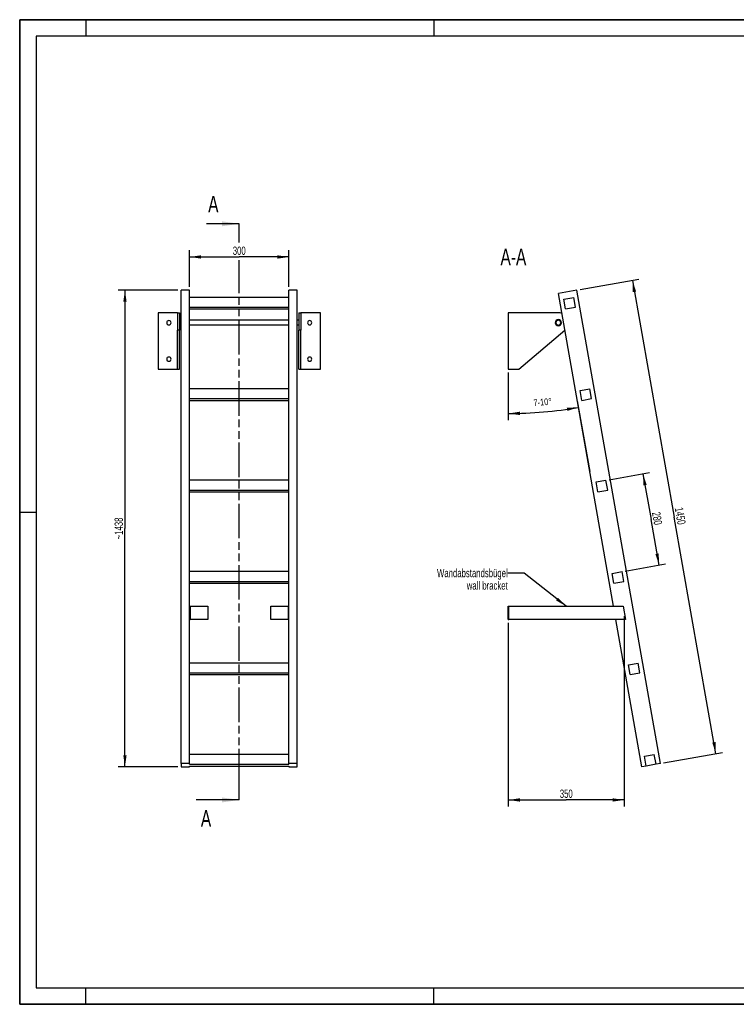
# Model space of a CAD drawing. Header units: millimetres. Extents: x 0 to 4200, y 0 to 2970.
# Tile 1 of 2: x 0 to 2163, y 0 to 2970. Entities that reach past the tile are written whole.
import ezdxf

# ---------------------------------------------------------------- set-up
doc = ezdxf.new("R2010")
doc.units = ezdxf.units.MM
doc.header["$LTSCALE"] = 231
doc.linetypes.add('PHANTOM', pattern=[0.8, 0.45, -0.05, 0.1, -0.05, 0.1, -0.05])
doc.layers.get('0').update_dxf_attribs({"linetype": 'CONTINUOUS'})
for name, color, linetype in [('005_AXIS', 7, 'CONTINUOUS'), ('050_DIMENSIONING', 7, 'CONTINUOUS'), ('053_NOTES', 7, 'CONTINUOUS'), ('HATCHING_BL0', 7, 'CONTINUOUS')]:
    doc.layers.add(name, color=color, linetype=linetype)
doc.styles.get("Standard").update_dxf_attribs({"font": 'txt', "width": 0.7})
doc.dimstyles.new('DIMSTYLE_1', dxfattribs={"dimtxt": 25, "dimasz": 35, "dimexe": 2, "dimexo": 1, "dimtad": 1, "dimdec": 1, "dimtxsty": 'Standard', "dimblk": '_FILLED', "dimblk1": '_FILLED', "dimblk2": '_FILLED', "dimcen": 0.09, "dimazin": 2, "dimtp": 0.5, "dimtm": 0.5, "dimtfac": 1, "dimtdec": 1, "dimtofl": 0, "dimtmove": 0, "dimatfit": 3, "dimldrblk": '_FILLED', "dimfxl": 1, "dimtolj": 1, "dimarcsym": 0})
doc.dimstyles.new('DIMSTYLE_2', dxfattribs={"dimtxt": 20, "dimasz": 35, "dimexe": 2, "dimexo": 1, "dimgap": 2, "dimtad": 1, "dimdec": 1, "dimtxsty": 'Standard', "dimblk": '_FILLED', "dimblk1": '_FILLED', "dimblk2": '_FILLED', "dimcen": 0.09, "dimazin": 2, "dimtp": 0.5, "dimtm": 0.5, "dimtfac": 1, "dimtdec": 1, "dimtofl": 0, "dimtmove": 0, "dimatfit": 3, "dimldrblk": '_FILLED', "dimfxl": 1, "dimtolj": 1, "dimarcsym": 0})
doc.dimstyles.new('DIMSTYLE_3', dxfattribs={"dimtxt": 25, "dimasz": 35, "dimexe": 2, "dimexo": 1, "dimtad": 1, "dimdec": 1, "dimtxsty": 'Standard', "dimblk": '_FILLED', "dimblk1": '_FILLED', "dimblk2": '_FILLED', "dimcen": 0.09, "dimazin": 2, "dimtp": 1.2, "dimtm": 1.2, "dimtfac": 1, "dimtdec": 1, "dimtofl": 0, "dimtmove": 0, "dimatfit": 3, "dimldrblk": '_FILLED', "dimfxl": 1, "dimtolj": 1, "dimarcsym": 0})
doc.dimstyles.new('DIMSTYLE_4', dxfattribs={"dimtxt": 25, "dimasz": 35, "dimexe": 2, "dimexo": 1, "dimtad": 1, "dimdec": 0, "dimtxsty": 'Standard', "dimblk": '_FILLED', "dimblk1": '_FILLED', "dimblk2": '_FILLED', "dimcen": 0.09, "dimazin": 2, "dimtp": 1.2, "dimtm": 1.2, "dimtfac": 1, "dimtdec": 0, "dimtofl": 0, "dimtmove": 0, "dimatfit": 3, "dimldrblk": '_FILLED', "dimfxl": 1, "dimtolj": 1, "dimarcsym": 0})
doc.dimstyles.new('DIMSTYLE_5', dxfattribs={"dimtxt": 25, "dimasz": 35, "dimexe": 2, "dimexo": 1, "dimtad": 1, "dimtxsty": 'Standard', "dimblk": '_FILLED', "dimblk1": '_FILLED', "dimblk2": '_FILLED', "dimcen": 0.09, "dimazin": 2, "dimtp": 0.5, "dimtm": 0.5, "dimtfac": 1, "dimtofl": 0, "dimtmove": 0, "dimatfit": 3, "dimldrblk": '_FILLED', "dimfxl": 1, "dimtolj": 1, "dimarcsym": 0})
doc.dimstyles.get("Standard").update_dxf_attribs({"dimtxt": 25, "dimasz": 35, "dimexe": 2, "dimexo": 1, "dimtad": 1, "dimtxsty": 'Standard', "dimblk": '_FILLED', "dimblk1": '_FILLED', "dimblk2": '_FILLED', "dimcen": 0.09, "dimazin": 2, "dimtol": 1, "dimtp": 0.01, "dimtm": 0.01, "dimtfac": 1, "dimtofl": 0, "dimtmove": 0, "dimatfit": 3, "dimldrblk": '_FILLED', "dimfxl": 1, "dimtolj": 1, "dimarcsym": 0})

# ---------------------------------------------------------------- blocks, each defined once
blk = doc.blocks.new('_FILLED')
at = {"color": 0, "linetype": 'ByBlock'}
blk.add_solid([(0, 0), (-1, 0.143), (-1, -0.143)], dxfattribs=at)
blk = doc.blocks.new('*D2')
at = {"layer": '050_DIMENSIONING', "color": 2, "linetype": 'Continuous', "transparency": 16777216}
for p, q in [((512.7, 2164.3), (512.7, 2274.3)), ((812.7, 2164.3), (812.7, 2274.3)), ((512.7, 2254.3), (662.7, 2254.3)), ((812.7, 2254.3), (662.7, 2254.3))]:
    blk.add_line(p, q, dxfattribs=at)
at = {"layer": '050_DIMENSIONING', "color": 2, "linetype": 'Continuous', "transparency": 16777216, "xscale": 35, "yscale": 35, "zscale": 35, "rotation": 180}
blk.add_blockref('_FILLED', (512.7, 2254.3), dxfattribs=at)
at = {"layer": '050_DIMENSIONING', "color": 2, "linetype": 'Continuous', "transparency": 16777216, "xscale": 35, "yscale": 35, "zscale": 35}
blk.add_blockref('_FILLED', (812.7, 2254.3), dxfattribs=at)
at = {"layer": '050_DIMENSIONING', "color": 2, "linetype": 'Continuous', "transparency": 16777216, "insert": (662.7, 2285.6), "char_height": 25, "width": 85.714, "attachment_point": 2, "line_spacing_factor": 0.9}
blk.add_mtext('300', dxfattribs=at)
blk = doc.blocks.new('*D3')
at = {"layer": '050_DIMENSIONING', "color": 2, "linetype": 'Continuous', "transparency": 16777216}
for p, q in [((1474.7, 1906), (1474.7, 1762)), ((1683, 1820.2), (1720.7, 1606.8))]:
    blk.add_line(p, q, dxfattribs=at)
for start, end in [(270, 275), (275, 280)]:
    blk.add_arc((1474.7, 3001.7), 1219.6, start, end, dxfattribs=at)
for points in [[(1509.6, 1787.5), (1474.7, 1782), (1509.8, 1777.5)], [(1652.7, 1790), (1686.5, 1800.5), (1651.1, 1799.9)]]:
    blk.add_solid(points, dxfattribs=at)
at = {"layer": '050_DIMENSIONING', "color": 2, "linetype": 'Continuous', "transparency": 16777216, "insert": (1577.5, 1826.5), "char_height": 20, "width": 105.714, "attachment_point": 2, "rotation": 5, "line_spacing_factor": 0.9}
blk.add_mtext('7-10\\fgdt;{\\W1.0;{\\fgdt;~}}', dxfattribs=at)
blk = doc.blocks.new('*D4')
at = {"layer": '050_DIMENSIONING', "color": 2, "linetype": 'Continuous', "transparency": 16777216}
for p, q in [((1691.8, 2156), (1869.1, 2187.3)), ((1849.4, 2183.8), (1975.3, 1469.8)), ((2101.2, 755.9), (1975.3, 1469.8)), ((1943.6, 728.1), (2120.9, 759.3))]:
    blk.add_line(p, q, dxfattribs=at)
at = {"layer": '050_DIMENSIONING', "color": 2, "linetype": 'Continuous', "transparency": 16777216, "xscale": 35, "yscale": 35, "zscale": 35}
for p, rotation in [((1849.4, 2183.8), 100), ((2101.2, 755.9), 280)]:
    blk.add_blockref('_FILLED', p, dxfattribs=dict(at, rotation=rotation))
at = {"layer": '050_DIMENSIONING', "color": 2, "linetype": 'Continuous', "transparency": 16777216, "insert": (2006.1, 1475.3), "char_height": 25, "width": 107.143, "attachment_point": 2, "rotation": 280, "line_spacing_factor": 0.9}
blk.add_mtext('1450', dxfattribs=at)
blk = doc.blocks.new('*D5')
at = {"layer": '050_DIMENSIONING', "color": 2, "linetype": 'Continuous', "transparency": 16777216}
for p, q in [((477.7, 2154.3), (297.7, 2154.3)), ((317.7, 2154.3), (317.7, 1435.4)), ((317.7, 716.4), (317.7, 1435.4)), ((477.7, 716.4), (297.7, 716.4))]:
    blk.add_line(p, q, dxfattribs=at)
at = {"layer": '050_DIMENSIONING', "color": 2, "linetype": 'Continuous', "transparency": 16777216, "xscale": 35, "yscale": 35, "zscale": 35}
for p, rotation in [((317.7, 2154.3), 90), ((317.7, 716.4), 270)]:
    blk.add_blockref('_FILLED', p, dxfattribs=dict(at, rotation=rotation))
at = {"layer": '050_DIMENSIONING', "color": 2, "linetype": 'Continuous', "transparency": 16777216, "insert": (286.4, 1435.4), "char_height": 25, "width": 136.607, "attachment_point": 2, "rotation": 90, "line_spacing_factor": 0.9}
blk.add_mtext('~1438', dxfattribs=at)
blk = doc.blocks.new('*D6')
at = {"layer": '050_DIMENSIONING', "color": 2, "linetype": 'Continuous', "transparency": 16777216}
for p, q in [((1824.7, 1170.8), (1824.7, 596.4)), ((1474.7, 1150.8), (1474.7, 596.4)), ((1474.7, 616.4), (1649.7, 616.4)), ((1824.7, 616.4), (1649.7, 616.4))]:
    blk.add_line(p, q, dxfattribs=at)
at = {"layer": '050_DIMENSIONING', "color": 2, "linetype": 'Continuous', "transparency": 16777216, "xscale": 35, "yscale": 35, "zscale": 35, "rotation": 180}
blk.add_blockref('_FILLED', (1474.7, 616.4), dxfattribs=at)
at = {"layer": '050_DIMENSIONING', "color": 2, "linetype": 'Continuous', "transparency": 16777216, "xscale": 35, "yscale": 35, "zscale": 35}
blk.add_blockref('_FILLED', (1824.7, 616.4), dxfattribs=at)
at = {"layer": '050_DIMENSIONING', "color": 2, "linetype": 'Continuous', "transparency": 16777216, "insert": (1649.7, 647.7), "char_height": 25, "width": 109.286, "attachment_point": 2, "line_spacing_factor": 0.9}
blk.add_mtext('350 \\P ', dxfattribs=at)
blk = doc.blocks.new('*D7')
at = {"layer": '050_DIMENSIONING', "color": 2, "linetype": 'Continuous', "transparency": 16777216}
for p, q in [((1779.3, 1582.5), (1900.9, 1604)), ((1881.2, 1600.5), (1905.5, 1462.6)), ((1929.8, 1324.7), (1905.5, 1462.6)), ((1827.9, 1306.8), (1949.5, 1328.2))]:
    blk.add_line(p, q, dxfattribs=at)
at = {"layer": '050_DIMENSIONING', "color": 2, "linetype": 'Continuous', "transparency": 16777216, "xscale": 35, "yscale": 35, "zscale": 35}
for p, rotation in [((1881.2, 1600.5), 100), ((1929.8, 1324.7), 280)]:
    blk.add_blockref('_FILLED', p, dxfattribs=dict(at, rotation=rotation))
at = {"layer": '050_DIMENSIONING', "color": 2, "linetype": 'Continuous', "transparency": 16777216, "insert": (1936.3, 1468), "char_height": 25, "width": 88.393, "attachment_point": 2, "rotation": 280, "line_spacing_factor": 0.9}
blk.add_mtext('280', dxfattribs=at)
blk = doc.blocks.new('XSEC_FILLED')
at = {"color": 0, "linetype": 'ByBlock'}
blk.add_solid([(0, 0), (-1, 0.143), (-1, -0.143)], dxfattribs=at)
blk = doc.blocks.new('HATCHING_BL0', base_point=(597.8, 1487))
at = {"layer": 'HATCHING_BL0', "color": 7, "linetype": 'PHANTOM'}
for p, q in [((662.7, 2304.3), (662.7, 2354.3)), ((662.7, 2297.5), (662.7, 2304.3)), ((662.7, 666.4), (662.7, 2244.2)), ((662.7, 616.4), (662.7, 666.4))]:
    blk.add_line(p, q, dxfattribs=at)
at = {"layer": 'HATCHING_BL0', "color": 7, "linetype": 'Continuous', "char_height": 50, "width": 64.286, "attachment_point": 1, "line_spacing_factor": 0.9}
for insert in [(568.8, 2438.5), (546.8, 585.6)]:
    blk.add_mtext('A', dxfattribs=dict(at, insert=insert))
at = {"layer": 'HATCHING_BL0', "color": 7, "linetype": 'Continuous'}
for points in [[(662.7, 2354.3), (564.2, 2354.3)], [(662.7, 616.4), (532.9, 616.4)]]:
    blk.add_leader(points, dimstyle='Standard', override={"dimasz": 52.5, "dimtad": 0, "dimldrblk": 'XSEC_FILLED'}, dxfattribs=at)

msp = doc.modelspace()

# ---------------------------------------------------------------- hatches: boundary and pattern name
at = {"linetype": 'Continuous'}
h = msp.add_hatch(dxfattribs=at)
h.set_pattern_fill('ANSI31', color=2, angle=90, style=0, pattern_type=2)
h.set_pattern_definition([(135, (1474.7, 2001.04), (-239.875, -239.875), [])])
edge = h.paths.add_edge_path()
edge.add_line((1920.488, 723.992), (1890.944, 718.783))
edge.add_line((1890.944, 718.783), (1885.734, 748.327))
edge.add_line((1885.734, 748.327), (1915.278, 753.537))
edge.add_line((1920.488, 723.992), (1915.278, 753.537))
edge = h.paths.add_edge_path()
edge.add_line((1647.836, 2097.514), (1642.627, 2127.058))
edge.add_line((1642.627, 2127.058), (1672.171, 2132.267))
edge.add_line((1677.38, 2102.723), (1672.171, 2132.267))
edge.add_line((1647.836, 2097.514), (1677.38, 2102.723))
edge = h.paths.add_edge_path()
edge.add_line((1696.458, 1821.768), (1691.248, 1851.312))
edge.add_line((1691.248, 1851.312), (1720.792, 1856.521))
edge.add_line((1726.002, 1826.977), (1720.792, 1856.521))
edge.add_line((1696.458, 1821.768), (1726.002, 1826.977))
edge = h.paths.add_edge_path()
edge.add_line((1745.079, 1546.021), (1739.87, 1575.566))
edge.add_line((1739.87, 1575.566), (1769.414, 1580.775))
edge.add_line((1774.623, 1551.231), (1769.414, 1580.775))
edge.add_line((1745.079, 1546.021), (1774.623, 1551.231))
edge = h.paths.add_edge_path()
edge.add_line((1793.701, 1270.275), (1788.491, 1299.819))
edge.add_line((1788.491, 1299.819), (1818.035, 1305.029))
edge.add_line((1823.245, 1275.485), (1818.035, 1305.029))
edge.add_line((1793.701, 1270.275), (1823.245, 1275.485))
edge = h.paths.add_edge_path()
edge.add_line((1842.322, 994.529), (1837.113, 1024.073))
edge.add_line((1837.113, 1024.073), (1866.657, 1029.283))
edge.add_line((1871.866, 999.739), (1866.657, 1029.283))
edge.add_line((1842.322, 994.529), (1871.866, 999.739))
edge = h.paths.add_edge_path()
edge.add_arc((1625.702, 2056.04), 7.5, 0, 180)
edge.add_arc((1625.702, 2056.04), 7.5, -180, 0)

# ---------------------------------------------------------------- linework, layer by layer
at = {"color": 7, "linetype": 'Continuous'}
for p, q in [((0, 2970), (4200, 2970)), ((0, 0), (0, 2970)), ((512.7, 2154.308), (487.7, 2154.308)), ((487.7, 2142.116), (487.7, 2154.308)), ((487.7, 2058.378), (487.7, 2142.116)), ((512.7, 1856.521), (512.7, 2154.308)), ((837.7, 2154.308), (812.7, 2154.308)), ((812.7, 1856.521), (812.7, 2154.308)), ((837.7, 726.337), (837.7, 2154.308)), ((1681.993, 2154.308), (1625.859, 2144.41)), ((1933.783, 726.337), (1681.993, 2154.308)), ((812.7, 2132.267), (512.7, 2132.267)), ((1642.627, 2127.058), (1672.171, 2132.267)), ((1647.836, 2097.514), (1642.627, 2127.058)), ((1677.38, 2102.723), (1672.171, 2132.267)), ((476.7, 2086.04), (417.7, 2086.04)), ((476.7, 2086.04), (476.7, 2065.29)), ((476.7, 2086.04), (482.7, 2086.04)), ((482.7, 2086.04), (482.7, 2065.29)), ((512.7, 2102.723), (812.7, 2102.723)), ((512.7, 2097.514), (812.7, 2097.514)), ((842.7, 2086.04), (842.7, 2065.29)), ((842.7, 2086.04), (848.7, 2086.04)), ((907.7, 2086.04), (848.7, 2086.04)), ((848.7, 2086.04), (848.7, 2065.29)), ((1625.702, 2086.04), (1474.702, 2086.04)), ((1647.836, 2097.514), (1677.38, 2102.723)), ((476.7, 2065.29), (476.7, 2063.54)), ((476.7, 2063.54), (476.7, 2056.04)), ((476.7, 2056.04), (476.7, 2048.54)), ((482.7, 2065.29), (482.7, 2056.04)), ((482.7, 2056.04), (482.7, 2046.79)), ((487.7, 2042.068), (487.7, 2058.378)), ((842.7, 2065.29), (842.7, 2056.04)), ((842.7, 2056.04), (842.7, 2046.79)), ((848.7, 2065.29), (848.7, 2063.54)), ((848.7, 2063.54), (848.7, 2056.04)), ((848.7, 2056.04), (848.7, 2048.54)), ((476.7, 2048.54), (476.7, 2046.79)), ((476.7, 2046.79), (476.7, 2033.113)), ((476.7, 1916.04), (476.7, 2033.113)), ((482.7, 2046.79), (482.7, 2033.113)), ((482.7, 1916.04), (482.7, 2033.113)), ((487.7, 2041.326), (487.7, 2042.068)), ((487.7, 2038.413), (487.7, 2041.326)), ((487.7, 2034.94), (487.7, 2038.413)), ((487.7, 2028.27), (487.7, 2034.94)), ((487.7, 2023.872), (487.7, 2028.27)), ((487.7, 2021.153), (487.7, 2023.872)), ((487.7, 2019.674), (487.7, 2021.153)), ((487.7, 2004.242), (487.7, 2019.674)), ((842.7, 2046.79), (842.7, 2033.113)), ((842.7, 1916.04), (842.7, 2033.113)), ((848.7, 2048.54), (848.7, 2046.79)), ((848.7, 2046.79), (848.7, 2033.113)), ((848.7, 1916.04), (848.7, 2033.113)), ((1506.318, 1916.04), (1645.05, 2033.113)), ((487.7, 1999.033), (487.7, 2004.242)), ((487.7, 726.337), (487.7, 1999.033)), ((417.7, 1916.04), (476.7, 1916.04)), ((476.7, 1916.04), (482.7, 1916.04)), ((842.7, 1916.04), (848.7, 1916.04)), ((848.7, 1916.04), (907.7, 1916.04)), ((1474.702, 1916.04), (1506.318, 1916.04)), ((512.7, 1826.977), (512.7, 1856.521)), ((812.7, 1856.521), (512.7, 1856.521)), ((812.7, 1826.977), (812.7, 1856.521)), ((1691.248, 1851.312), (1720.792, 1856.521)), ((1696.458, 1821.768), (1691.248, 1851.312)), ((1726.002, 1826.977), (1720.792, 1856.521)), ((512.7, 1821.768), (512.7, 1826.977)), ((512.7, 1826.977), (812.7, 1826.977)), ((512.7, 1580.775), (512.7, 1821.768)), ((512.7, 1821.768), (812.7, 1821.768)), ((812.7, 1821.768), (812.7, 1826.977)), ((812.7, 1580.775), (812.7, 1821.768)), ((1696.458, 1821.768), (1726.002, 1826.977)), ((512.7, 1551.231), (512.7, 1580.775)), ((812.7, 1580.775), (512.7, 1580.775)), ((812.7, 1551.231), (812.7, 1580.775)), ((1739.87, 1575.566), (1769.414, 1580.775)), ((1745.079, 1546.021), (1739.87, 1575.566)), ((1774.623, 1551.231), (1769.414, 1580.775)), ((512.7, 1546.021), (512.7, 1551.231)), ((512.7, 1551.231), (812.7, 1551.231)), ((512.7, 1305.029), (512.7, 1546.021)), ((512.7, 1546.021), (812.7, 1546.021)), ((812.7, 1546.021), (812.7, 1551.231)), ((812.7, 1305.029), (812.7, 1546.021)), ((1745.079, 1546.021), (1774.623, 1551.231)), ((512.7, 1275.485), (512.7, 1305.029)), ((812.7, 1305.029), (512.7, 1305.029)), ((812.7, 1275.485), (812.7, 1305.029)), ((1788.491, 1299.819), (1818.035, 1305.029)), ((1793.701, 1270.275), (1788.491, 1299.819)), ((1823.245, 1275.485), (1818.035, 1305.029)), ((512.7, 1270.275), (512.7, 1275.485)), ((512.7, 1275.485), (812.7, 1275.485)), ((512.7, 1200.841), (512.7, 1270.275)), ((512.7, 1270.275), (812.7, 1270.275)), ((812.7, 1270.275), (812.7, 1275.485)), ((812.7, 1200.841), (812.7, 1270.275)), ((1793.701, 1270.275), (1823.245, 1275.485)), ((512.7, 1160.841), (512.7, 1200.841)), ((514.7, 1200.841), (567.7, 1200.841)), ((567.7, 1200.841), (567.7, 1160.841)), ((757.7, 1160.841), (757.7, 1200.841)), ((757.7, 1200.841), (810.7, 1200.841)), ((812.7, 1160.841), (812.7, 1200.841)), ((1474.702, 1160.841), (1474.702, 1200.841)), ((1474.702, 1200.841), (1476.702, 1200.841)), ((1476.702, 1160.841), (1476.702, 1200.841)), ((1476.702, 1200.841), (1821.175, 1200.841)), ((512.7, 1029.283), (512.7, 1160.841)), ((567.7, 1160.841), (514.7, 1160.841)), ((810.7, 1160.841), (757.7, 1160.841)), ((812.7, 1029.283), (812.7, 1160.841)), ((1474.702, 1160.841), (1476.702, 1160.841)), ((1828.228, 1160.841), (1476.702, 1160.841)), ((512.7, 999.739), (512.7, 1029.283)), ((812.7, 1029.283), (512.7, 1029.283)), ((812.7, 999.739), (812.7, 1029.283)), ((1837.113, 1024.073), (1866.657, 1029.283)), ((1842.322, 994.529), (1837.113, 1024.073)), ((1871.866, 999.739), (1866.657, 1029.283)), ((512.7, 994.529), (512.7, 999.739)), ((512.7, 999.739), (812.7, 999.739)), ((512.7, 753.537), (512.7, 994.529)), ((512.7, 994.529), (812.7, 994.529)), ((812.7, 994.529), (812.7, 999.739)), ((812.7, 753.537), (812.7, 994.529)), ((1842.322, 994.529), (1871.866, 999.739)), ((512.7, 726.337), (512.7, 753.537)), ((812.7, 753.537), (512.7, 753.537)), ((812.7, 726.337), (812.7, 753.537)), ((1885.734, 748.327), (1915.278, 753.537)), ((1890.944, 718.783), (1885.734, 748.327)), ((1920.488, 723.992), (1915.278, 753.537)), ((487.7, 726.337), (487.7, 716.439)), ((512.7, 726.337), (487.7, 726.337)), ((487.7, 716.439), (512.7, 716.439)), ((512.7, 723.992), (512.7, 726.337)), ((512.7, 723.992), (812.7, 723.992)), ((512.7, 716.439), (512.7, 718.783)), ((512.7, 718.783), (812.7, 718.783)), ((812.7, 726.337), (812.7, 723.992)), ((837.7, 726.337), (812.7, 726.337)), ((812.7, 718.783), (812.7, 716.439)), ((812.7, 716.439), (837.7, 716.439)), ((837.7, 716.439), (837.7, 726.337)), ((1890.944, 718.783), (1877.649, 716.439)), ((1920.488, 723.992), (1890.944, 718.783)), ((1933.783, 726.337), (1920.488, 723.992)), ((0, 0), (4200, 0))]:
    msp.add_line(p, q, dxfattribs=at)
at = {"color": 3, "linetype": 'Continuous'}
for p, q in [((0, 2970), (0, 0)), ((4200, 2970), (0, 2970)), ((200, 2970), (200, 2920)), ((1250, 2970), (1250, 2920)), ((0, 1485), (50, 1485)), ((200, 0), (200, 50)), ((1250, 0), (1250, 50)), ((4200, 0), (0, 0))]:
    msp.add_line(p, q, dxfattribs=at)
at = {"color": 5, "linetype": 'Continuous'}
for p, q in [((50, 2920), (50, 50)), ((4150, 2920), (50, 2920)), ((50, 50), (4150, 50))]:
    msp.add_line(p, q, dxfattribs=at)
at = {"color": 9, "linetype": 'Continuous'}
for p, q in [((482.7, 2033.113), (476.7, 2033.113)), ((848.7, 2033.113), (842.7, 2033.113))]:
    msp.add_line(p, q, dxfattribs=at)
at = {"color": 7, "linetype": 'Continuous'}
for radius, start, end in [(30, 68.877345, 90), (7.5, 0, 180), (7.5, 180, 360), (30, 310.160401, 311.123783)]:
    msp.add_arc((1625.702, 2056.04), radius, start, end, dxfattribs=at)
at = {"layer": '005_AXIS', "color": 7, "linetype": 'Continuous'}
for p, q in [((1792.236, 1200.841), (1625.859, 2144.41)), ((417.7, 2086.04), (417.7, 1916.04)), ((907.7, 1916.04), (907.7, 2086.04)), ((1474.702, 2086.04), (1474.702, 1916.04)), ((487.7, 2063.54), (482.7, 2063.54)), ((812.7, 2063.54), (512.7, 2063.54)), ((842.7, 2063.54), (837.7, 2063.54)), ((487.7, 2048.54), (482.7, 2048.54)), ((812.7, 2048.54), (512.7, 2048.54)), ((842.7, 2048.54), (837.7, 2048.54)), ((512.7, 1200.841), (514.7, 1200.841)), ((514.7, 1200.841), (514.7, 1160.841)), ((810.7, 1200.841), (810.7, 1160.841)), ((812.7, 1200.841), (810.7, 1200.841)), ((1821.175, 1200.841), (1828.228, 1160.841)), ((512.7, 1160.841), (514.7, 1160.841)), ((812.7, 1160.841), (810.7, 1160.841)), ((1877.649, 716.439), (1799.289, 1160.841))]:
    msp.add_line(p, q, dxfattribs=at)
for centre, radius, start, end in [((450.2, 2056.04), 6.5, 0, 180), ((450.2, 2056.04), 6.5, 180, 360), ((875.2, 2056.04), 6.5, 0, 180), ((875.2, 2056.04), 6.5, 180, 360), ((1625.702, 2056.04), 9.25, 0, 180), ((1625.702, 2056.04), 9.25, 180, 360), ((450.2, 1946.04), 6.5, 0, 180), ((450.2, 1946.04), 6.5, 180, 360), ((875.2, 1946.04), 6.5, 0, 180), ((875.2, 1946.04), 6.5, 180, 360)]:
    msp.add_arc(centre, radius, start, end, dxfattribs=at)

# ---------------------------------------------------------------- block references
at = {"layer": 'HATCHING_BL0'}
msp.add_blockref('HATCHING_BL0', (597.821, 1487.046), dxfattribs=at)

# ---------------------------------------------------------------- texts
at = {"layer": '053_NOTES', "color": 2, "linetype": 'Continuous', "attachment_point": 3, "line_spacing_factor": 0.9}
for s, insert, char_height, width in [('A-A', (1529.101, 2279.308), 50, 196.42857), ('Wandabstandsbügel\\Pwall bracket', (1472.931, 1313.341), 25, 472.67857)]:
    msp.add_mtext(s, dxfattribs=dict(at, insert=insert, char_height=char_height, width=width))

# ---------------------------------------------------------------- dimensions: what is measured, and where the dimension line sits
at = {"layer": '050_DIMENSIONING', "color": 2, "linetype": 'Continuous'}
dim = msp.add_linear_dim(base=(812.7, 2254.308), p1=(512.7, 2163.308), p2=(812.7, 2163.308), dimstyle='DIMSTYLE_1', dxfattribs=at)
dim.commit()
dim.dimension.update_dxf_attribs({"geometry": '*D2', "text_midpoint": (659.128, 2254.308), "dimtype": 160})
for base, p1, p2, angle, dimstyle, picture, middle in [((1849.41, 2183.828), (1942.646, 727.899), (1690.856, 2155.871), 100, 'DIMSTYLE_3', '*D4', (1974.685, 1473.36)), ((1929.811, 1324.738), (1778.277, 1582.338), (1826.899, 1306.592), 280, 'DIMSTYLE_5', '*D7', (1904.88, 1466.128))]:
    dim = msp.add_linear_dim(base=base, p1=p1, p2=p2, angle=angle, dimstyle=dimstyle, dxfattribs=at)
    dim.commit()
    dim.dimension.update_dxf_attribs({"geometry": picture, "text_midpoint": middle, "dimtype": 160})
dim = msp.add_linear_dim(base=(317.7, 716.439), p1=(478.7, 2154.308), p2=(478.7, 716.439), angle=270, text='~<>', dimstyle='DIMSTYLE_4', dxfattribs=at)
dim.commit()
dim.dimension.update_dxf_attribs({"geometry": '*D5', "text_midpoint": (317.7, 1435.373), "dimtype": 160})
dim = msp.add_angular_dim_2l(base=(1581.001, 1786.658), line1=((1474.702, 1919.237), (1474.702, 1907.04)), line2=((1680.727, 1833.238), (1682.845, 1821.227)), text='7-<>', dimstyle='DIMSTYLE_2', dxfattribs=at)
dim.commit()
dim.dimension.update_dxf_attribs({"geometry": '*D3', "text_midpoint": (1581.001, 1786.658), "dimtype": 162})
dim = msp.add_linear_dim(base=(1824.702, 616.439), p1=(1474.702, 1151.841), p2=(1824.702, 1171.841), text='<> \\P ', dimstyle='DIMSTYLE_5', dxfattribs=at)
dim.commit()
dim.dimension.update_dxf_attribs({"geometry": '*D6', "text_midpoint": (1640.952, 616.439), "dimtype": 160})

# ---------------------------------------------------------------- leaders
at = {"layer": '053_NOTES', "color": 2, "linetype": 'Continuous', "annotation_type": 0, "has_hookline": 1, "hookline_direction": 1, "text_width": 289.088}
msp.add_leader([(1648.939, 1200.841), (1522.931, 1300.841), (1472.931, 1300.841)], dimstyle='Standard', override={"dimtad": 0}, dxfattribs=at)

doc.saveas('drawing.dxf')
